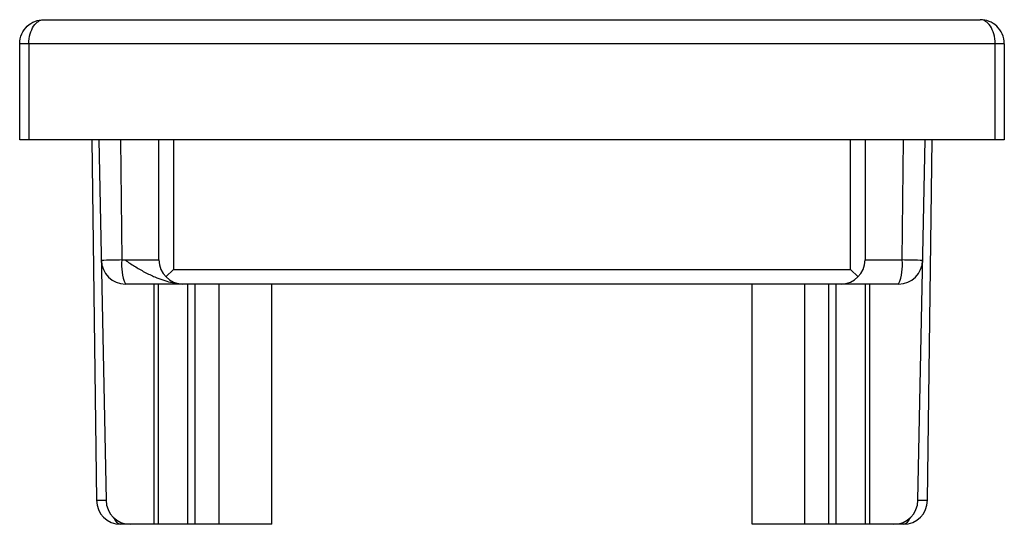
# Model space of a CAD drawing. Header units: millimetres. Extents: x -10.2 to 10.2, y -10.5 to 0.
import ezdxf

# ---------------------------------------------------------------- set-up
doc = ezdxf.new("R2010")
doc.units = ezdxf.units.MM

msp = doc.modelspace()

# ---------------------------------------------------------------- linework, layer by layer
at = {"color": 7, "linetype": 'Continuous', "lineweight": 25}
for p, q in [((-9.75, 0), (9.75, 0)), ((10.25, -0.5), (-10.25, -0.5)), ((-10.25, -2.5), (-10.25, -0.5)), ((-10.058, -0.5), (-10.058, -2.5)), ((10.058, -2.5), (10.058, -0.5)), ((10.25, -0.5), (10.25, -2.5)), ((10.25, -2.5), (-10.25, -2.5)), ((-8.75, -2.5), (-8.65, -10)), ((-8.6, -2.5), (-8.45, -10)), ((-8.154, -2.5), (-8.121, -5)), ((-7.35, -5), (-7.35, -2.5)), ((-7.05, -2.5), (-7.05, -5.2)), ((7.05, -5.2), (7.05, -2.5)), ((7.35, -2.5), (7.35, -5)), ((8.121, -5), (8.154, -2.5)), ((8.45, -10), (8.6, -2.5)), ((8.65, -10), (8.75, -2.5)), ((-8.121, -5), (-7.35, -5)), ((7.35, -5), (8.121, -5)), ((-7.05, -5.2), (-7.204, -5.354)), ((-7.05, -5.2), (7.05, -5.2)), ((7.05, -5.2), (7.204, -5.354)), ((8.05, -5.5), (-8.05, -5.5)), ((-7.45, -10.5), (-7.45, -5.5)), ((-7.362, -10.5), (-7.362, -5.5)), ((-6.746, -10.5), (-6.746, -5.5)), ((-6.6, -10.5), (-6.6, -5.5)), ((-6.1, -10.5), (-6.1, -5.5)), ((-5, -10.5), (-5, -5.5)), ((5, -10.5), (5, -5.5)), ((6.1, -10.5), (6.1, -5.5)), ((6.6, -10.5), (6.6, -5.5)), ((6.746, -10.5), (6.746, -5.5)), ((7.362, -10.5), (7.362, -5.5)), ((7.45, -10.5), (7.45, -5.5)), ((-8.65, -10), (-8.45, -10)), ((8.45, -10), (8.65, -10)), ((-5, -10.5), (-8.15, -10.5)), ((8.15, -10.5), (5, -10.5))]:
    msp.add_line(p, q, dxfattribs=at)
for centre, radius, start, end in [((-7.517, -40.081), 35.086, 90.9869, 91.6867), ((-8.05, -5), 0.5, 181.1458, 270), ((-7.193, -5.122), 0.936, 172.4847, 203.7835), ((-6.85, -5), 0.5, 180, 270), ((6.85, -5), 0.5, 270, 0), ((7.193, -5.122), 0.936, 336.2165, 7.5153), ((8.05, -5), 0.5, 270, 358.8542), ((7.517, -40.081), 35.086, 88.3133, 89.0131), ((-8.15, -10), 0.5, 180, 270), ((-7.95, -10), 0.5, 180, 270), ((7.95, -10), 0.5, 270, 0), ((8.15, -10), 0.5, 270, 0), ((-8.109, -10.324), 0.181, 195.6432, 256.9991), ((8.106, -10.321), 0.185, 283.7386, 343.6191)]:
    msp.add_arc(centre, radius, start, end, dxfattribs=at)
for points, knots in [([(-10.25, -0.5), (-10.25, -0.429), (-10.235, -0.359), (-10.178, -0.233), (-10.138, -0.178), (-9.997, -0.046), (-9.873, 0), (-9.75, 0)], [0, 0, 0, 0, 0.25, 0.25, 0.5, 0.5, 1, 1, 1, 1]), ([(-10.058, -0.5), (-10.058, -0.429), (-10.049, -0.359), (-10.014, -0.233), (-9.989, -0.178), (-9.902, -0.046), (-9.826, 0), (-9.75, 0)], [0, 0, 0, 0, 0.25, 0.25, 0.5, 0.5, 1, 1, 1, 1]), ([(10.058, -0.5), (10.058, -0.429), (10.049, -0.359), (10.014, -0.233), (9.989, -0.178), (9.902, -0.046), (9.826, 0), (9.75, 0)], [0, 0, 0, 0, 0.25, 0.25, 0.5, 0.5, 1, 1, 1, 1]), ([(10.25, -0.5), (10.25, -0.429), (10.235, -0.359), (10.178, -0.233), (10.138, -0.178), (9.997, -0.046), (9.873, 0), (9.75, 0)], [0, 0, 0, 0, 0.25, 0.25, 0.5, 0.5, 1, 1, 1, 1]), ([(-8.057, -5), (-7.991, -5.044), (-7.857, -5.133), (-7.648, -5.256), (-7.448, -5.351), (-7.264, -5.42), (-7.104, -5.465), (-6.986, -5.49), (-6.938, -5.493), (-6.924, -5.494)], [0, 0, 0, 0, 0.16128, 0.326771, 0.500528, 0.638615, 0.784789, 0.940086, 1, 1, 1, 1])]:
    msp.add_open_spline(points, degree=3, knots=knots, dxfattribs=at)

doc.saveas('drawing.dxf')
